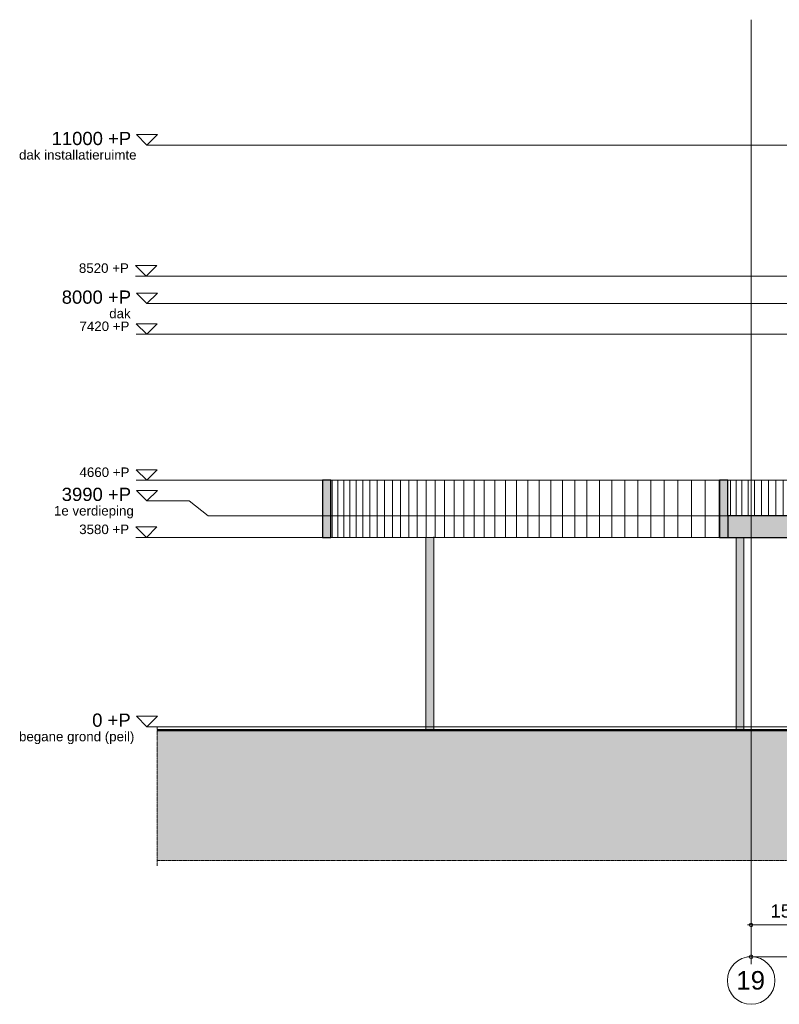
# Model space of a CAD drawing. Header units: millimetres. Extents: x -85630 to 257083, y -5697 to 14715.
# Tile 1 of 93: x -85630 to -71267, y -5250 to 13370. Entities that reach past the tile are written whole.
import ezdxf

# ---------------------------------------------------------------- set-up
doc = ezdxf.new("R2010")
doc.units = ezdxf.units.MM
for name, pattern in [('HAZ_hartlijn', [8, 5, -1, 1, -1]), ('THO_hhidden', [2.5, 1.5, -1]), ('THO_stramienlijn', [20, 17, -1.5, 0, -1.5])]:
    doc.linetypes.add(name, pattern=pattern)
for name, color, linetype, lineweight in [('A-ANNO-DIMS', 7, 'Continuous', 13), ('A-ANNO-DIMS-100', 7, 'Continuous', 13), ('A-DETL-GENF', 7, 'Continuous', 13), ('A-FLOR', 7, 'Continuous', 18), ('A-FLOR-LEVL', 7, 'Continuous', 13), ('A-WALL-PATT', 7, 'Continuous', 25), ('C-TOPO', 7, 'Continuous', 13), ('C-TOPO-PATT', 7, 'Continuous', 50), ('G-ANNO-DIMS', 7, 'Continuous', 13), ('I-WALL', 7, 'Continuous', 18), ('S-COLS', 7, 'Continuous', 13), ('S-GRID', 7, 'Continuous', 13), ('S-GRID-IDEN', 7, 'Continuous', 13)]:
    doc.layers.add(name, color=color, linetype=linetype, lineweight=lineweight)
doc.layers.add('A-AREA', color=1, linetype='Continuous', lineweight=13, true_color=0xff0000)
doc.layers.add('A-DETL', color=7, linetype='Continuous', lineweight=13, true_color=0x00a600)
doc.styles.add('Arial', font='arial.ttf', dxfattribs={"height": 250})
doc.styles.add('Arial_1', font='arial.ttf', dxfattribs={"height": 180})
doc.styles.add('Arial_2', font='arial.ttf', dxfattribs={"height": 350})
doc.dimstyles.new('THO_25_-_transparant', dxfattribs={"dimscale": 304.8, "dimtxt": 0.836827, "dimasz": 0.229659, "dimexe": 0.459318, "dimexo": 0.0625, "dimgap": 0.213255, "dimtad": 1, "dimdec": 3, "dimlfac": 304.8, "dimrnd": 0.001, "dimdsep": 46, "dimtxsty": 'Arial', "dimblk1": 'DOTBLANK', "dimblk2": 'DOTBLANK', "dimsah": 1, "dimcen": 0.09, "dimdle": 0.229659, "dimazin": 0, "dimtfac": 1, "dimtdec": 4, "dimtix": 1, "dimtmove": 0, "dimatfit": 3, "dimfxl": 0.001507, "dimfxlon": 1, "dimtvp": 1, "dimtolj": 1, "dimtzin": 0, "dimarcsym": 2})

# ---------------------------------------------------------------- blocks, each defined once
blk = doc.blocks.new('FP_21-01 doorsnede AA _plotview_')
at = {"layer": 'A-WALL-PATT', "color": 252, "lineweight": 13, "true_color": 0x858482}
for p, q in [((-72190, 3990), (-72190, 4660)), ((-72084, 3990), (-72084, 4660)), ((-71973, 3990), (-71973, 4660)), ((-71856, 3990), (-71856, 4660)), ((-71734, 3990), (-71734, 4660)), ((-71606, 3990), (-71606, 4660)), ((-71474, 3990), (-71474, 4660)), ((-71336, 3990), (-71336, 4660)), ((-71193, 3990), (-71193, 4660)), ((-71045, 3990), (-71045, 4660)), ((-70891, 3990), (-70891, 4660)), ((-70733, 3990), (-70733, 4660)), ((-70570, 3990), (-70570, 4660)), ((-70402, 3990), (-70402, 4660)), ((-70230, 3990), (-70230, 4660)), ((-70052, 3990), (-70052, 4660)), ((-69870, 3990), (-69870, 4660)), ((-69684, 3990), (-69684, 4660))]:
    blk.add_line(p, q, dxfattribs=at)
blk = doc.blocks.new('NLRS_28_SCO_UN_houten kolom rond_gen_bcb - rond 150-2413770-01 doorsnede AA _plotview_')
at = {"layer": 'S-COLS', "true_color": 0xe8c753}
for points in [[(-77877, -63), (-77807, -63), (-77807, 3580), (-77951, 3580), (-77951, -63), (-77878, -63)], [(-77804, -63), (-77801, -63), (-77801, 3580), (-77807, 3580), (-77807, -63)]]:
    blk.add_hatch(color=53, dxfattribs=at).paths.add_polyline_path(points)
at = {"layer": 'S-COLS'}
for p, q in [((-77951, 3580), (-77951, -63)), ((-77801, -63), (-77801, 3590))]:
    blk.add_line(p, q, dxfattribs=at)
blk = doc.blocks.new('NLRS_28_SCO_UN_houten kolom rond_gen_bcb - rond 150-V48-01 doorsnede AA _plotview_')
at = {"layer": 'S-COLS', "true_color": 0xe8c753}
for points in [[(-72063, -63), (-72063, 3580), (-72086, 3580), (-72086, -63), (-72071, -63)], [(-72024, -63), (-71936, -63), (-71936, 3580), (-72063, 3580), (-72063, -63), (-72024, -63)]]:
    blk.add_hatch(color=53, dxfattribs=at).paths.add_polyline_path(points)
at = {"layer": 'S-COLS'}
for p, q in [((-72086, 3580), (-72086, -63)), ((-71936, -63), (-71936, 3580))]:
    blk.add_line(p, q, dxfattribs=at)
blk = doc.blocks.new('FP_49-01 doorsnede AA _plotview_')
at = {"layer": 'A-WALL-PATT', "color": 252, "lineweight": 13, "true_color": 0x858482}
for p, q in [((-79719, 3580), (-79719, 4660)), ((-79614, 3580), (-79614, 4660)), ((-79504, 3580), (-79504, 4660)), ((-79388, 3580), (-79388, 4660)), ((-79267, 3580), (-79267, 4660)), ((-79141, 3580), (-79141, 4660)), ((-79009, 3580), (-79009, 4660)), ((-78873, 3580), (-78873, 4660)), ((-78731, 3580), (-78731, 4660)), ((-78584, 3580), (-78584, 4660)), ((-78432, 3580), (-78432, 4660)), ((-78274, 3580), (-78274, 4660)), ((-78112, 3580), (-78112, 4660)), ((-77946, 3580), (-77946, 4660)), ((-77774, 3580), (-77774, 4660)), ((-77597, 3580), (-77597, 4660)), ((-77416, 3580), (-77416, 4660)), ((-77231, 3580), (-77231, 4660)), ((-77040, 3580), (-77040, 4660)), ((-76846, 3580), (-76846, 4660)), ((-76647, 3580), (-76647, 4660)), ((-76443, 3580), (-76443, 4660)), ((-76236, 3580), (-76236, 4660)), ((-76024, 3580), (-76024, 4660)), ((-75808, 3580), (-75808, 4660)), ((-75588, 3580), (-75588, 4660)), ((-75364, 3580), (-75364, 4660)), ((-75136, 3580), (-75136, 4660)), ((-74905, 3580), (-74905, 4660)), ((-74670, 3580), (-74670, 4660)), ((-74431, 3580), (-74431, 4660)), ((-74189, 3580), (-74189, 4660)), ((-73944, 3580), (-73944, 4660)), ((-73695, 3580), (-73695, 4660)), ((-73443, 3580), (-73443, 4660)), ((-73188, 3580), (-73188, 4660)), ((-72930, 3580), (-72930, 4660)), ((-72669, 3580), (-72669, 4660)), ((-72405, 3580), (-72405, 4660))]:
    blk.add_line(p, q, dxfattribs=at)
blk = doc.blocks.new('NLRS_01_DI_UN_afbreeklijn_gen_tho - afbreeklijn-2412367-01 doorsnede AA _plotview_')
at = {"layer": 'A-DETL-GENF', "linetype": 'HAZ_hartlijn', "lineweight": 18}
blk.add_line((481, -2533), (-83030, -2533), dxfattribs=at)
blk = doc.blocks.new('NLRS_01_DI_UN_afbreeklijn_gen_tho - afbreeklijn-2412030-01 doorsnede AA _plotview_')
at = {"layer": 'A-DETL-GENF', "linetype": 'HAZ_hartlijn', "lineweight": 18}
blk.add_line((481, -13), (481, -2633), dxfattribs=at)
blk = doc.blocks.new('Level - Level _ P _ description-1127031-01 doorsnede AA _plotview_')
at = {"layer": 'A-FLOR-LEVL', "lineweight": 18}
for p, q in [((-83424, 200), (-83225, 0)), ((-83424, 200), (-83027, 200)), ((-83027, 200), (-83225, 0))]:
    blk.add_line(p, q, dxfattribs=at)
at = {"layer": 'A-FLOR-LEVL'}
blk.add_line((-83027, 0), (-83225, 0), dxfattribs=at)
blk = doc.blocks.new('DIMBLOCK1-01 doorsnede AA _plotview_')
at = {"layer": 'A-ANNO-DIMS-100'}
for p, q in [((-71800, -4350), (-71800, -4210)), ((-10000, -4350), (-10000, -4210)), ((-9930, -4350), (-71870, -4350)), ((-71800, -4350), (-71800, -4490)), ((-10000, -4350), (-10000, -4490))]:
    blk.add_line(p, q, dxfattribs=at)
for centre in [(-71800, -4350), (-10000, -4350)]:
    blk.add_circle(centre, 35, dxfattribs=at)
at = {"layer": 'A-ANNO-DIMS-100', "color": 0, "insert": (-41380, -3960), "char_height": 250, "width": 1153.68, "attachment_point": 1, "line_spacing_factor": 0.941778, "style": 'Arial'}
blk.add_mtext('61800', dxfattribs=at)
blk = doc.blocks.new('_DotBlank')
at = {"color": 0, "linetype": 'ByBlock', "lineweight": -2}
blk.add_line((-0.5, 0), (-1, 0), dxfattribs=at)
blk.add_circle((0, 0), 0.5, dxfattribs=at)
blk = doc.blocks.new('DIMBLOCK19-01 doorsnede AA _plotview_')
at = {"layer": 'A-ANNO-DIMS-100'}
for p, q in [((-71800, -3750), (-71800, -3610)), ((-70300, -3750), (-70300, -3610)), ((-70300, -3750), (-71870, -3750)), ((-71800, -3750), (-71800, -3890)), ((-70300, -3750), (-70300, -3890))]:
    blk.add_line(p, q, dxfattribs=at)
for centre in [(-71800, -3750), (-70300, -3750)]:
    blk.add_circle(centre, 35, dxfattribs=at)
at = {"layer": 'A-ANNO-DIMS-100', "color": 0, "insert": (-71434, -3360), "char_height": 250, "width": 922.94, "attachment_point": 1, "line_spacing_factor": 0.941778, "style": 'Arial'}
blk.add_mtext('1500', dxfattribs=at)
blk = doc.blocks.new('Grid - Stramienbol 9_0mm-3500-01 doorsnede AA _plotview_')
at = {"layer": 'S-GRID-IDEN'}
blk.add_circle((-9999.635701, -4800), 450, dxfattribs=at)
blk = doc.blocks.new('Spot Elevations - arrow above 13mm-511644-01 doorsnede AA _plotview_')
at = {"layer": 'G-ANNO-DIMS'}
for p, q in [((-83440, 8720), (-83240, 8520)), ((-83040, 8720), (-83440, 8720)), ((-83240, 8520), (-83040, 8720)), ((-83440, 8520), (-83040, 8520))]:
    blk.add_line(p, q, dxfattribs=at)

msp = doc.modelspace()

# ---------------------------------------------------------------- hatches: boundary and pattern name
at = {"layer": 'A-FLOR', "true_color": 0x7f7f7f}
msp.add_hatch(color=8, dxfattribs=at).paths.add_polyline_path([(-43563.7822064, 3580), (-9551.0096308, 3580), (-9551.0096308, 3990), (-72240.4589406, 3990), (-72240.4589406, 3580), (-44894.3911691, 3580)])
at = {"layer": 'A-WALL-PATT', "lineweight": 18, "true_color": 0x808080}
for points in [[(-79748.2617712, 3580), (-79748.2617712, 4660), (-79907.4574567, 4660), (-79907.4574567, 3580)], [(-72399.6546222, 3580), (-72240.4589406, 3580), (-72240.4589406, 4660), (-72399.6546222, 4660), (-72399.6546222, 4505.064722)]]:
    msp.add_hatch(color=8, dxfattribs=at).paths.add_polyline_path(points)
at = {"layer": 'C-TOPO-PATT', "lineweight": 13, "true_color": 0xc0c0c0}
msp.add_hatch(color=9, dxfattribs=at).paths.add_polyline_path([(-83030.4054534, -2533), (481.1340514, -2533), (481.1340514, -63), (-10994.1039382, -63), (-10994.1039382, -390), (-70805.6625126, -390), (-70805.6625126, -63), (-83030.4054534, -63), (-83030.4054534, -1123.4138626)])

# ---------------------------------------------------------------- linework, layer by layer
at = {"layer": 'A-AREA'}
msp.add_line((-72399.6546222, 0), (-71268.0574712, 0), dxfattribs=at)
at = {"layer": 'A-DETL', "color": 7, "linetype": 'THO_hhidden'}
for p, q in [((-79907.4574567, 0), (-77950.6499567, 0)), ((-79748.2617712, 0), (-71267.6715815, 0)), ((-77802.5574508, 0), (-72086.6957182, 0)), ((-72399.6546222, 0), (-71268.0574712, 0)), ((-71936.0646363, 0), (-71267.9575359, 0))]:
    msp.add_line(p, q, dxfattribs=at)
at = {"layer": 'A-FLOR', "lineweight": 25}
for p, q in [((-69176.8949912, 3990), (-72240.4589406, 3990)), ((-72240.4589406, 3990), (-72240.4589406, 3580)), ((-72240.4589406, 3580), (-9551.0096308, 3580))]:
    msp.add_line(p, q, dxfattribs=at)
at = {"layer": 'A-FLOR-LEVL', "color": 5, "linetype": 'THO_stramienlijn', "true_color": 0x0000ff}
for p, q in [((-83026.5468043, 11000), (126.8448783, 11000)), ((-83026.5468043, 8000), (126.8448783, 8000)), ((-82065.9142008, 3990), (126.8448783, 3990)), ((-83026.5468043, 0), (126.8448783, 0))]:
    msp.add_line(p, q, dxfattribs=at)
at = {"layer": 'A-FLOR-LEVL', "color": 5, "true_color": 0x0000ff}
for p, q in [((-82426.0603288, 4269.6083989), (-83026.5468043, 4269.6083989)), ((-82065.9142008, 3990), (-82426.0603288, 4269.6083989))]:
    msp.add_line(p, q, dxfattribs=at)
at = {"layer": 'C-TOPO', "lineweight": 50}
msp.add_line((-70805.6625126, -63), (-83030.4054534, -63), dxfattribs=at)
at = {"layer": 'G-ANNO-DIMS'}
for p, q in [((-78328.9924698, 8520), (-83440.2711198, 8520)), ((-69760.3729677, 8520), (-78328.9924698, 8520)), ((-78260.1890584, 7420), (-83429.4704429, 7420)), ((-68497.211456, 7420), (-78260.1890584, 7420)), ((-81237.6906642, 4660), (-83428.8419719, 4660)), ((-77207.6741063, 4660), (-81237.6906642, 4660)), ((-80977.286296, 3580), (-83434.7618109, 3580)), ((-76107.9829246, 3580), (-80977.286296, 3580))]:
    msp.add_line(p, q, dxfattribs=at)
at = {"layer": 'I-WALL', "lineweight": 25}
for p, q in [((-79748.2617712, 4660), (-79907.4574567, 4660)), ((-79907.4574567, 4660), (-79907.4574567, 3580)), ((-79748.2617712, 3580), (-79748.2617712, 4660)), ((-72240.4589406, 4660), (-72399.6546222, 4660)), ((-72399.6546222, 4660), (-72399.6546222, 3580)), ((-72240.4589406, 3990), (-72240.4589406, 4660)), ((-79907.4574567, 3580), (-79748.2617712, 3580)), ((-72399.6546222, 3580), (-72240.4589406, 3580))]:
    msp.add_line(p, q, dxfattribs=at)
at = {"layer": 'I-WALL'}
for p, q in [((-79748.2617712, 4660), (-72399.7051028, 4660)), ((-72240.4589406, 4660), (-69647.0750728, 4660)), ((-72399.7051028, 3580), (-79748.2617712, 3580))]:
    msp.add_line(p, q, dxfattribs=at)
at = {"layer": 'S-GRID', "color": 5, "linetype": 'THO_stramienlijn', "true_color": 0x0000ff}
msp.add_line((-71799.635701, -4350), (-71799.635701, 13370), dxfattribs=at)

# ---------------------------------------------------------------- block references
at = {"layer": 'A-DETL-GENF', "linetype": 'HAZ_hartlijn', "lineweight": 18, "rotation": 180}
msp.add_blockref('NLRS_01_DI_UN_afbreeklijn_gen_tho - afbreeklijn-2412030-01 doorsnede AA _plotview_', (-82549.271402, -2646), dxfattribs=at)
at = {"layer": 'A-DETL-GENF', "linetype": 'HAZ_hartlijn', "lineweight": 18}
msp.add_blockref('NLRS_01_DI_UN_afbreeklijn_gen_tho - afbreeklijn-2412367-01 doorsnede AA _plotview_', (0, 0), dxfattribs=at)
at = {"layer": 'A-FLOR-LEVL'}
for p in [(0, 11000), (0, 8000), (0, 4269.6083989), (0, 0)]:
    msp.add_blockref('Level - Level _ P _ description-1127031-01 doorsnede AA _plotview_', p, dxfattribs=at)
at = {"layer": 'G-ANNO-DIMS'}
for p in [(0, 0), (10.8006769, -1100), (11.4291478, -3860), (5.5093089, -4940)]:
    msp.add_blockref('Spot Elevations - arrow above 13mm-511644-01 doorsnede AA _plotview_', p, dxfattribs=at)
at = {"layer": 'I-WALL'}
for name in ['FP_49-01 doorsnede AA _plotview_', 'FP_21-01 doorsnede AA _plotview_']:
    msp.add_blockref(name, (0, 0), dxfattribs=at)
at = {"layer": 'S-COLS'}
for name in ['NLRS_28_SCO_UN_houten kolom rond_gen_bcb - rond 150-2413770-01 doorsnede AA _plotview_', 'NLRS_28_SCO_UN_houten kolom rond_gen_bcb - rond 150-V48-01 doorsnede AA _plotview_']:
    msp.add_blockref(name, (0, 0), dxfattribs=at)
at = {"layer": 'S-GRID-IDEN'}
msp.add_blockref('Grid - Stramienbol 9_0mm-3500-01 doorsnede AA _plotview_', (-61800, 0), dxfattribs=at)

# ---------------------------------------------------------------- texts
at = {"layer": 'A-FLOR-LEVL', "attachment_point": 1}
for s, insert, char_height, width, style in [('11000 +P', (-85027.3984335, 11248.9325909), 250, 1811.81375, 'Arial'), ('dak installatieruimte', (-85643.0807058, 10903.9898825), 180, 2549.36625, 'Arial_1'), ('8000 +P', (-84835.3984335, 8248.9325909), 250, 1579.324375, 'Arial'), ('dak', (-83937.0807058, 7903.9898825), 180, 481.0125, 'Arial_1'), ('3990 +P', (-84835.3984335, 4518.5409898), 250, 1579.324375, 'Arial'), ('1e verdieping', (-84982.0807058, 4173.5982815), 180, 1747.67875, 'Arial_1'), ('0 +P', (-84259.3984335, 248.9325909), 250, 881.85625, 'Arial'), ('begane grond (peil)', (-85643.0807058, -96.0101175), 180, 2549.36625, 'Arial_1')]:
    msp.add_mtext(s, dxfattribs=dict(at, insert=insert, char_height=char_height, width=width, style=style))
at = {"layer": 'G-ANNO-DIMS', "char_height": 180, "width": 1128.263164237, "attachment_point": 1, "line_spacing_factor": 0.941778, "style": 'Arial_1'}
for s, insert in [('8520 +P', (-84510.3807715, 8762.1573419)), ('7420 +P', (-84499.5800946, 7662.1573419)), ('4660 +P', (-84498.9516237, 4902.1573419)), ('3580 +P', (-84504.8714626, 3822.1573419))]:
    msp.add_mtext(s, dxfattribs=dict(at, insert=insert))
at = {"layer": 'S-GRID-IDEN', "insert": (-72080.7577705, -4621.2566012), "char_height": 350, "width": 673.4175, "attachment_point": 1, "style": 'Arial_2'}
msp.add_mtext('19', dxfattribs=at)

# ---------------------------------------------------------------- dimensions: what is measured, and where the dimension line sits
at = {"layer": 'A-ANNO-DIMS'}
for base, p1, p2, override, picture, middle in [((-71799.635701, -3750), (-70299.635701, -3890), (-71799.635701, -3890), {"dimpost": '<>', "dimfxl": 1500}, 'DIMBLOCK19-01 doorsnede AA _plotview_', (-71049.635701, -3557.3567523)), ((-71799.6357010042, -4350.0000000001), (-9999.6357010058, -4490.0000000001), (-71799.6357010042, -4490.0000000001), {"dimpost": '<>', "dimfxl": 61800}, 'DIMBLOCK1-01 doorsnede AA _plotview_', (-40899.635701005, -4157.2714862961))]:
    dim = msp.add_linear_dim(base=base, p1=p1, p2=p2, dimstyle='THO_25_-_transparant', override=override, dxfattribs=at)
    dim.commit()
    dim.dimension.update_dxf_attribs({"geometry": picture, "text_midpoint": middle})

doc.saveas('drawing.dxf')
